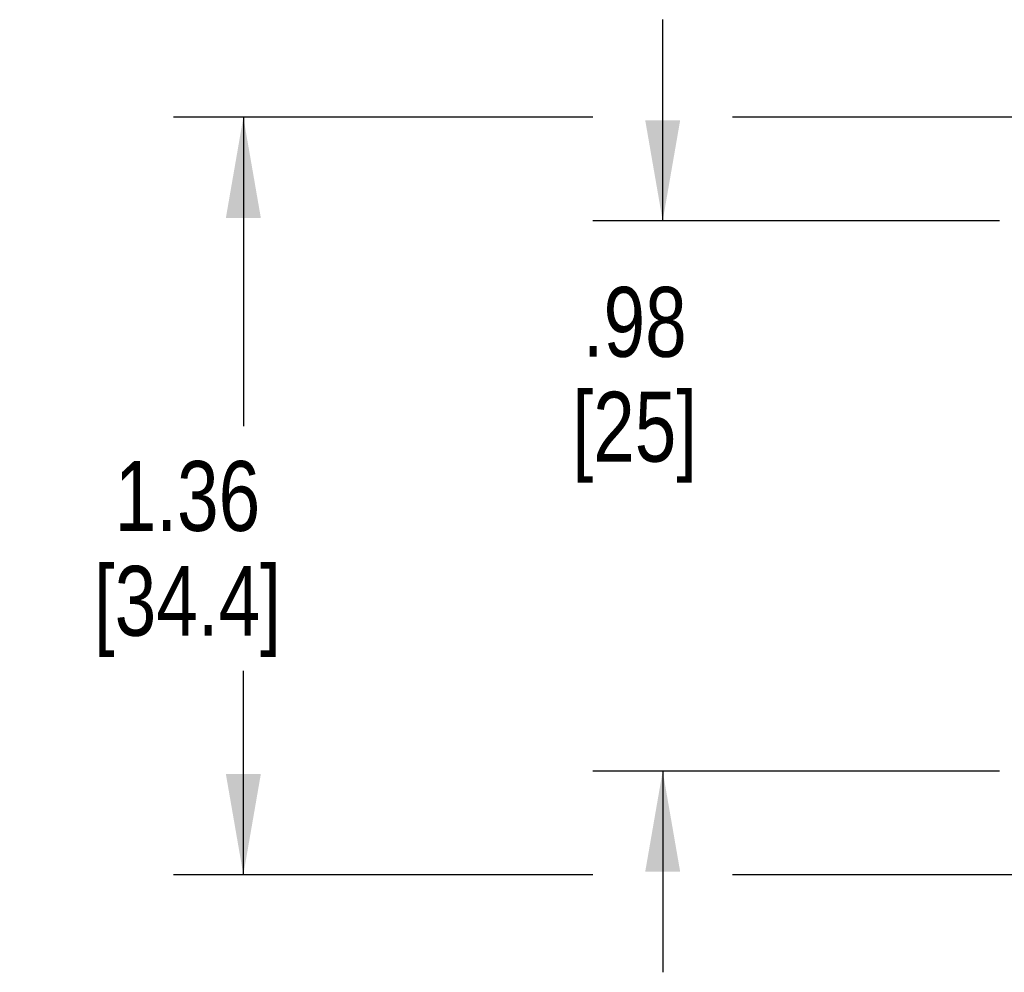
# Model space of a CAD drawing. Header units: inches. Extents: x 0.2 to 16.8, y 0.2 to 10.8.
# Tile 15 of 37: x 6.3 to 8.1, y 7.2 to 8.9. Entities that reach past the tile are written whole.
import ezdxf

# ---------------------------------------------------------------- set-up
doc = ezdxf.new("R2010")
doc.units = ezdxf.units.IN
doc.header["$LTSCALE"] = 0.935
doc.header["$MEASUREMENT"] = 0
doc.layers.get('0').update_dxf_attribs({"linetype": 'CONTINUOUS'})
doc.layers.add('DIMENSIONS', color=7, linetype='CONTINUOUS')
doc.styles.get("Standard").update_dxf_attribs({"font": 'txt', "width": 0.8})
doc.dimstyles.new('DIMSTYLE_1', dxfattribs={"dimtxt": 0.125, "dimasz": 0.18, "dimexe": 0.125, "dimexo": 0.0625, "dimgap": 0.0625, "dimtad": 0, "dimtih": 1, "dimtoh": 1, "dimzin": 4, "dimdsep": 46, "dimtxsty": 'STANDARD', "dimblk": '_FILLED', "dimblk1": '_FILLED', "dimblk2": '_FILLED', "dimcen": 0.09, "dimadec": 0, "dimazin": 0, "dimtp": 0.001, "dimtm": 0.001, "dimtfac": 1, "dimtofl": 0, "dimtmove": 0, "dimatfit": 3, "dimldrblk": '_FILLED', "dimfxl": 1, "dimtolj": 1, "dimtzin": 4, "dimarcsym": 0})

# ---------------------------------------------------------------- blocks, each defined once
blk = doc.blocks.new('_FILLED')
at = {"color": 0, "linetype": 'BYBLOCK'}
blk.add_solid([(0, 0), (-1, 0.1736), (-1, -0.1736)], dxfattribs=at)
blk = doc.blocks.new('*D7')
at = {"layer": 'DIMENSIONS', "color": 2, "linetype": 'CONTINUOUS'}
for p, q in [((7.4475, 8.5349), (7.4475, 8.8949)), ((8.05, 8.5349), (7.3225, 8.5349)), ((8.05, 7.5509), (7.3225, 7.5509)), ((7.4475, 7.5509), (7.4475, 7.1909))]:
    blk.add_line(p, q, dxfattribs=at)
at = {"layer": 'DIMENSIONS', "color": 2, "linetype": 'CONTINUOUS', "xscale": 0.18, "yscale": 0.18, "zscale": 0.18}
for p, rotation in [((7.4475, 8.5349), 270), ((7.4475, 7.5509), 90)]:
    blk.add_blockref('_FILLED', p, dxfattribs=dict(at, rotation=rotation))
at = {"layer": 'DIMENSIONS', "color": 2, "linetype": 'CONTINUOUS', "insert": (7.3975, 8.4168), "char_height": 0.125, "width": 0.4, "attachment_point": 2, "line_spacing_factor": 0.9}
blk.add_mtext('.98\\P[25]', dxfattribs=at)
blk = doc.blocks.new('*D8')
at = {"layer": 'DIMENSIONS', "color": 2, "linetype": 'CONTINUOUS'}
for p, q in [((7.3225, 8.7204), (6.5725, 8.7204)), ((6.6975, 8.7204), (6.6975, 8.1679)), ((8.3712, 8.7204), (7.5725, 8.7204)), ((6.6975, 7.3654), (6.6975, 7.7304)), ((7.3225, 7.3654), (6.5725, 7.3654)), ((8.3712, 7.3654), (7.5725, 7.3654))]:
    blk.add_line(p, q, dxfattribs=at)
at = {"layer": 'DIMENSIONS', "color": 2, "linetype": 'CONTINUOUS', "xscale": 0.18, "yscale": 0.18, "zscale": 0.18}
for p, rotation in [((6.6975, 8.7204), 90), ((6.6975, 7.3654), 270)]:
    blk.add_blockref('_FILLED', p, dxfattribs=dict(at, rotation=rotation))
at = {"layer": 'DIMENSIONS', "color": 2, "linetype": 'CONTINUOUS', "insert": (6.5975, 8.1054), "char_height": 0.125, "width": 0.6, "attachment_point": 2, "line_spacing_factor": 0.9}
blk.add_mtext('1.36\\P[34.4]', dxfattribs=at)

msp = doc.modelspace()

# ---------------------------------------------------------------- dimensions: what is measured, and where the dimension line sits
at = {"layer": 'DIMENSIONS', "color": 2, "linetype": 'CONTINUOUS'}
for base, p1, p2, picture, middle in [((7.4475, 7.5509), (8.1125, 8.5349), (8.1125, 7.5509), '*D7', (7.4475, 8.2606)), ((6.6974835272, 7.3653505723), (8.4337039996, 8.7203505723), (8.4337039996, 7.3653505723), '*D8', (6.6974835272, 7.9491005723))]:
    dim = msp.add_linear_dim(base=base, p1=p1, p2=p2, angle=270, dimstyle='DIMSTYLE_1', dxfattribs=at)
    dim.commit()
    dim.dimension.update_dxf_attribs({"geometry": picture, "text_midpoint": middle, "dimtype": 160})

doc.saveas('drawing.dxf')
